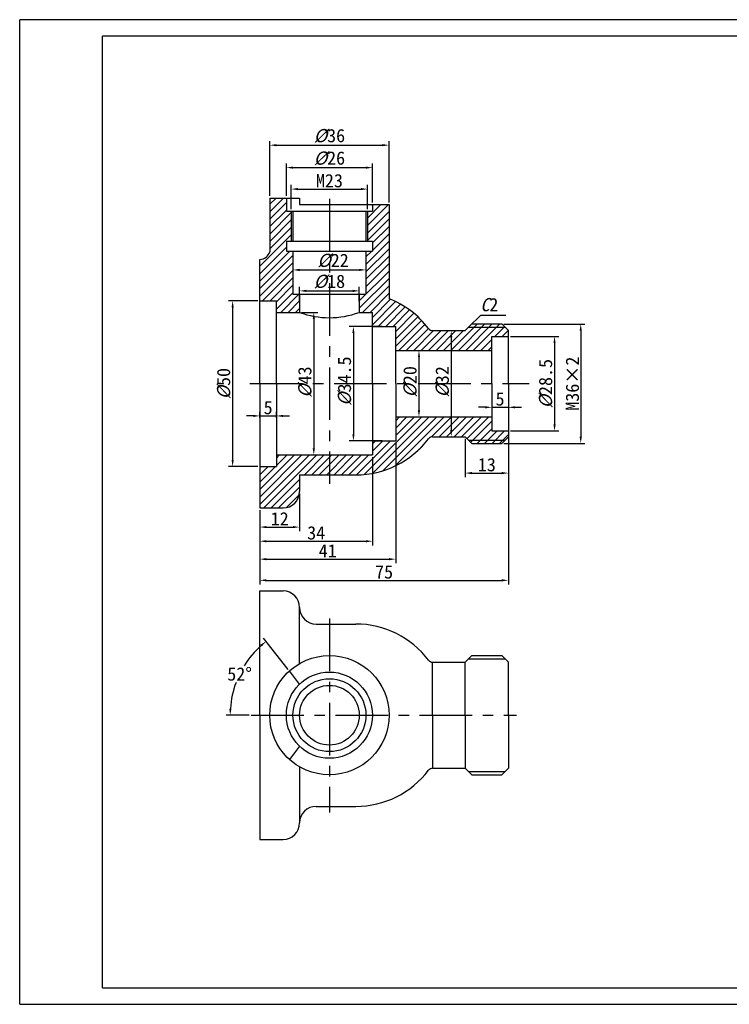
# Model space of a CAD drawing. Header units: millimetres. Extents: x 638 to 1066, y -81 to 216.
# Tile 1 of 2: x 638 to 852, y -81 to 216. Entities that reach past the tile are written whole.
import ezdxf

# ---------------------------------------------------------------- set-up
doc = ezdxf.new("R2010")
doc.units = ezdxf.units.MM
doc.linetypes.add('CENTER', pattern=[50.8, 31.75, -6.35, 6.35, -6.35])
doc.layers.add('1轮廓实线层', color=7, linetype='Continuous', lineweight=30)
doc.layers.add('粗实线', color=7, linetype='Continuous', lineweight=30)
for name, color, linetype in [('2细线层', 7, 'Continuous'), ('中心线', 1, 'CENTER'), ('剖面线', 5, 'Continuous'), ('尺寸标注层', 7, 'Continuous'), ('细实线', 5, 'Continuous')]:
    doc.layers.add(name, color=color, linetype=linetype)
doc.styles.get("Standard").update_dxf_attribs({"font": '仿宋_GB2312.ttf'})
doc.dimstyles.new('ISO-25', dxfattribs={"dimtxt": 4, "dimasz": 2, "dimexe": 1.25, "dimexo": 0.625, "dimgap": 0.5, "dimtad": 1, "dimdsep": 46, "dimtxsty": 'Standard', "dimcen": 2.5, "dimadec": 0, "dimazin": 0, "dimtfac": 1, "dimtmove": 0, "dimatfit": 3, "dimfxl": 1, "dimarcsym": 0})
doc.dimstyles.new('ISO-25$2', dxfattribs={"dimtxt": 4, "dimasz": 2, "dimexe": 1.25, "dimexo": 0.625, "dimgap": 0.5, "dimtad": 1, "dimtih": 1, "dimtoh": 1, "dimdsep": 46, "dimtxsty": 'Standard', "dimcen": 2.5, "dimadec": 0, "dimazin": 0, "dimtfac": 1, "dimtmove": 0, "dimatfit": 3, "dimldrblk": 'NONE', "dimfxl": 1, "dimarcsym": 0})

# ---------------------------------------------------------------- blocks, each defined once
blk = doc.blocks.new('*D1')
at = {"layer": 'Defpoints', "color": 0, "transparency": 16777216}
for p in [(742.74, 165.27), (719.74, 158.57), (742.74, 158.57)]:
    blk.add_point(p, dxfattribs=at)
at = {"layer": '尺寸标注层', "color": 0, "lineweight": -2, "transparency": 16777216}
for p, q in [((719.74, 159.2), (719.74, 166.52)), ((742.74, 159.2), (742.74, 166.52)), ((721.74, 165.27), (740.74, 165.27))]:
    blk.add_line(p, q, dxfattribs=at)
at = {"layer": '尺寸标注层', "color": 0, "transparency": 16777216}
for points in [[(721.74, 165.6), (721.74, 164.93), (719.74, 165.27)], [(740.74, 165.6), (740.74, 164.93), (742.74, 165.27)]]:
    blk.add_solid(points, dxfattribs=at)
at = {"layer": '尺寸标注层', "color": 0, "transparency": 16777216, "insert": (731.24, 167.77), "char_height": 4, "attachment_point": 5}
blk.add_mtext('M23', dxfattribs=at)
blk = doc.blocks.new('*D2')
at = {"layer": 'Defpoints', "color": 0, "transparency": 16777216}
for p in [(744.24, 171.74), (718.24, 162.57), (744.24, 160.57)]:
    blk.add_point(p, dxfattribs=at)
at = {"layer": '尺寸标注层', "color": 0, "lineweight": -2, "transparency": 16777216}
for p, q in [((718.24, 163.2), (718.24, 172.99)), ((744.24, 161.2), (744.24, 172.99)), ((720.24, 171.74), (742.24, 171.74))]:
    blk.add_line(p, q, dxfattribs=at)
at = {"layer": '尺寸标注层', "color": 0, "transparency": 16777216}
for points in [[(720.24, 172.08), (720.24, 171.41), (718.24, 171.74)], [(742.24, 172.08), (742.24, 171.41), (744.24, 171.74)]]:
    blk.add_solid(points, dxfattribs=at)
at = {"layer": '尺寸标注层', "color": 0, "transparency": 16777216, "insert": (731.24, 174.54), "char_height": 4, "attachment_point": 5}
blk.add_mtext('{\\fFangSong_GB2312|b0|i1|c134|p49;%%C}26', dxfattribs=at)
blk = doc.blocks.new('*D3')
at = {"layer": 'Defpoints', "color": 0, "transparency": 16777216}
for p in [(749.24, 178.51), (713.24, 162.57), (749.24, 160.57)]:
    blk.add_point(p, dxfattribs=at)
at = {"layer": '尺寸标注层', "color": 0, "lineweight": -2, "transparency": 16777216}
for p, q in [((713.24, 163.2), (713.24, 179.76)), ((715.24, 178.51), (747.24, 178.51)), ((749.24, 161.2), (749.24, 179.76))]:
    blk.add_line(p, q, dxfattribs=at)
at = {"layer": '尺寸标注层', "color": 0, "transparency": 16777216}
for points in [[(715.24, 178.84), (715.24, 178.18), (713.24, 178.51)], [(747.24, 178.84), (747.24, 178.18), (749.24, 178.51)]]:
    blk.add_solid(points, dxfattribs=at)
at = {"layer": '尺寸标注层', "color": 0, "transparency": 16777216, "insert": (731.24, 181.31), "char_height": 4, "attachment_point": 5}
blk.add_mtext('{\\fFangSong_GB2312|b0|i1|c134|p49;%%C}36', dxfattribs=at)
blk = doc.blocks.new('*D4')
at = {"layer": 'Defpoints', "color": 0, "transparency": 16777216}
for p in [(720.24, 141.56), (742.24, 141.56), (742.24, 140.88)]:
    blk.add_point(p, dxfattribs=at)
at = {"layer": '尺寸标注层', "color": 0, "lineweight": -2, "transparency": 16777216}
for p, q in [((720.24, 140.94), (720.24, 139.63)), ((722.24, 140.88), (740.24, 140.88)), ((742.24, 140.94), (742.24, 139.63))]:
    blk.add_line(p, q, dxfattribs=at)
at = {"layer": '尺寸标注层', "color": 0, "transparency": 16777216}
for points in [[(722.24, 141.22), (722.24, 140.55), (720.24, 140.88)], [(740.24, 141.22), (740.24, 140.55), (742.24, 140.88)]]:
    blk.add_solid(points, dxfattribs=at)
at = {"layer": '尺寸标注层', "color": 0, "transparency": 16777216, "insert": (732.33, 143.69), "char_height": 4, "attachment_point": 5}
blk.add_mtext('{\\fFangSong_GB2312|b0|i1|c134|p49;%%C}22', dxfattribs=at)
blk = doc.blocks.new('*D5')
at = {"layer": 'Defpoints', "color": 0, "transparency": 16777216}
for p in [(740.24, 134.56), (722.24, 130.82), (740.24, 130.82)]:
    blk.add_point(p, dxfattribs=at)
at = {"layer": '尺寸标注层', "color": 0, "lineweight": -2, "transparency": 16777216}
for p, q in [((722.24, 131.45), (722.24, 135.81)), ((724.24, 134.56), (738.24, 134.56)), ((740.24, 131.45), (740.24, 135.81))]:
    blk.add_line(p, q, dxfattribs=at)
at = {"layer": '尺寸标注层', "color": 0, "transparency": 16777216}
for points in [[(724.24, 134.89), (724.24, 134.23), (722.24, 134.56)], [(738.24, 134.89), (738.24, 134.23), (740.24, 134.56)]]:
    blk.add_solid(points, dxfattribs=at)
at = {"layer": '尺寸标注层', "color": 0, "transparency": 16777216, "insert": (731.24, 137.36), "char_height": 4, "attachment_point": 5}
blk.add_mtext('{\\fFangSong_GB2312|b0|i1|c134|p49;%%C}18', dxfattribs=at)
blk = doc.blocks.new('*D6')
at = {"layer": 'Defpoints', "color": 0, "transparency": 16777216}
for p in [(710.24, 95.62), (715.24, 96.84), (715.24, 95.62)]:
    blk.add_point(p, dxfattribs=at)
at = {"layer": '尺寸标注层', "color": 0, "lineweight": -2, "transparency": 16777216}
for p, q in [((710.24, 96.25), (710.24, 98.09)), ((715.24, 96.25), (715.24, 98.09)), ((708.24, 96.84), (706.24, 96.84)), ((710.24, 96.84), (715.24, 96.84)), ((717.24, 96.84), (719.24, 96.84))]:
    blk.add_line(p, q, dxfattribs=at)
at = {"layer": '尺寸标注层', "color": 0, "transparency": 16777216}
for points in [[(708.24, 97.18), (708.24, 96.51), (710.24, 96.84)], [(717.24, 97.18), (717.24, 96.51), (715.24, 96.84)]]:
    blk.add_solid(points, dxfattribs=at)
at = {"layer": '尺寸标注层', "color": 0, "transparency": 16777216, "insert": (712.74, 99.34), "char_height": 4, "attachment_point": 5}
blk.add_mtext('5', dxfattribs=at)
blk = doc.blocks.new('*D7')
at = {"layer": 'Defpoints', "color": 0, "transparency": 16777216}
for p in [(710.24, 131.57), (702.03, 81.57), (710.24, 81.57)]:
    blk.add_point(p, dxfattribs=at)
at = {"layer": '尺寸标注层', "color": 0, "lineweight": -2, "transparency": 16777216}
for p, q in [((709.61, 131.57), (700.78, 131.57)), ((702.03, 129.57), (702.03, 83.57)), ((709.61, 81.57), (700.78, 81.57))]:
    blk.add_line(p, q, dxfattribs=at)
at = {"layer": '尺寸标注层', "color": 0, "transparency": 16777216}
for points in [[(701.7, 129.57), (702.36, 129.57), (702.03, 131.57)], [(701.7, 83.57), (702.36, 83.57), (702.03, 81.57)]]:
    blk.add_solid(points, dxfattribs=at)
at = {"layer": '尺寸标注层', "color": 0, "transparency": 16777216, "insert": (699.39, 106.57), "char_height": 4, "attachment_point": 5, "rotation": 90}
blk.add_mtext('{\\fFangSong|b0|i1|c134|p49;%%C}50', dxfattribs=at)
blk = doc.blocks.new('*D8')
at = {"layer": 'Defpoints', "color": 0, "transparency": 16777216}
for p in [(722.24, 128.07), (722.24, 85.07), (726.53, 85.07)]:
    blk.add_point(p, dxfattribs=at)
at = {"layer": '尺寸标注层', "color": 0, "lineweight": -2, "transparency": 16777216}
for p, q in [((722.86, 128.07), (727.78, 128.07)), ((726.53, 126.07), (726.53, 87.07)), ((722.86, 85.07), (727.78, 85.07))]:
    blk.add_line(p, q, dxfattribs=at)
at = {"layer": '尺寸标注层', "color": 0, "transparency": 16777216}
for points in [[(726.19, 126.07), (726.86, 126.07), (726.53, 128.07)], [(726.19, 87.07), (726.86, 87.07), (726.53, 85.07)]]:
    blk.add_solid(points, dxfattribs=at)
at = {"layer": '尺寸标注层', "color": 0, "transparency": 16777216, "insert": (723.89, 107.05), "char_height": 4, "attachment_point": 5, "rotation": 90}
blk.add_mtext('{\\fFangSong|b0|i1|c134|p49;%%C}43', dxfattribs=at)
blk = doc.blocks.new('*D9')
at = {"layer": 'Defpoints', "color": 0, "transparency": 16777216}
for p in [(747.74, 123.82), (738.48, 89.32), (747.74, 89.32)]:
    blk.add_point(p, dxfattribs=at)
at = {"layer": '尺寸标注层', "color": 0, "lineweight": -2, "transparency": 16777216}
for p, q in [((747.11, 123.82), (737.23, 123.82)), ((738.48, 121.82), (738.48, 91.32)), ((747.11, 89.32), (737.23, 89.32))]:
    blk.add_line(p, q, dxfattribs=at)
at = {"layer": '尺寸标注层', "color": 0, "transparency": 16777216}
for points in [[(738.15, 121.82), (738.82, 121.82), (738.48, 123.82)], [(738.15, 91.32), (738.82, 91.32), (738.48, 89.32)]]:
    blk.add_solid(points, dxfattribs=at)
at = {"layer": '尺寸标注层', "color": 0, "transparency": 16777216, "insert": (735.85, 107.33), "char_height": 4, "attachment_point": 5, "rotation": 90}
blk.add_mtext('{\\fFangSong|b0|i1|c134|p49;%%C}34.5', dxfattribs=at)
blk = doc.blocks.new('*D10')
at = {"layer": 'Defpoints', "color": 0, "transparency": 16777216}
for p in [(757.3, 116.57), (757.3, 96.57), (758.27, 96.57)]:
    blk.add_point(p, dxfattribs=at)
at = {"layer": '尺寸标注层', "color": 0, "lineweight": -2, "transparency": 16777216}
for p, q in [((757.92, 116.57), (759.52, 116.57)), ((758.27, 114.57), (758.27, 98.57)), ((757.92, 96.57), (759.52, 96.57))]:
    blk.add_line(p, q, dxfattribs=at)
at = {"layer": '尺寸标注层', "color": 0, "transparency": 16777216}
for points in [[(757.94, 114.57), (758.6, 114.57), (758.27, 116.57)], [(757.94, 98.57), (758.6, 98.57), (758.27, 96.57)]]:
    blk.add_solid(points, dxfattribs=at)
at = {"layer": '尺寸标注层', "color": 0, "transparency": 16777216, "insert": (755.63, 107.13), "char_height": 4, "attachment_point": 5, "rotation": 90}
blk.add_mtext('{\\fFangSong|b0|i1|c134|p49;%%C}20', dxfattribs=at)
blk = doc.blocks.new('*D11')
at = {"layer": 'Defpoints', "color": 0, "transparency": 16777216}
for p in [(767.3, 122.57), (767.3, 90.57), (768, 90.57)]:
    blk.add_point(p, dxfattribs=at)
at = {"layer": '尺寸标注层', "color": 0, "lineweight": -2, "transparency": 16777216}
for p, q in [((767.93, 122.57), (769.25, 122.57)), ((768, 120.57), (768, 92.57)), ((767.93, 90.57), (769.25, 90.57))]:
    blk.add_line(p, q, dxfattribs=at)
at = {"layer": '尺寸标注层', "color": 0, "transparency": 16777216}
for points in [[(767.66, 120.57), (768.33, 120.57), (768, 122.57)], [(767.66, 92.57), (768.33, 92.57), (768, 90.57)]]:
    blk.add_solid(points, dxfattribs=at)
at = {"layer": '尺寸标注层', "color": 0, "transparency": 16777216, "insert": (765.36, 107.12), "char_height": 4, "attachment_point": 5, "rotation": 90}
blk.add_mtext('{\\fFangSong|b0|i1|c134|p49;%%C}32', dxfattribs=at)
blk = doc.blocks.new('*D12')
at = {"layer": 'Defpoints', "color": 0, "transparency": 16777216}
for p in [(772.24, 90.57), (785.24, 90.57), (785.24, 79.6)]:
    blk.add_point(p, dxfattribs=at)
at = {"layer": '尺寸标注层', "color": 0, "lineweight": -2, "transparency": 16777216}
for p, q in [((772.24, 89.95), (772.24, 78.35)), ((785.24, 89.95), (785.24, 78.35)), ((774.24, 79.6), (783.24, 79.6))]:
    blk.add_line(p, q, dxfattribs=at)
at = {"layer": '尺寸标注层', "color": 0, "transparency": 16777216}
for points in [[(774.24, 79.94), (774.24, 79.27), (772.24, 79.6)], [(783.24, 79.94), (783.24, 79.27), (785.24, 79.6)]]:
    blk.add_solid(points, dxfattribs=at)
at = {"layer": '尺寸标注层', "color": 0, "transparency": 16777216, "insert": (778.74, 82.1), "char_height": 4, "attachment_point": 5}
blk.add_mtext('13', dxfattribs=at)
blk = doc.blocks.new('*D13')
at = {"layer": 'Defpoints', "color": 0, "transparency": 16777216}
for p in [(780.24, 99.45), (785.24, 99.45), (785.24, 99.44)]:
    blk.add_point(p, dxfattribs=at)
at = {"layer": '尺寸标注层', "color": 0, "lineweight": -2, "transparency": 16777216}
for p, q in [((778.24, 99.44), (776.24, 99.44)), ((780.24, 99.44), (785.24, 99.44)), ((780.24, 98.82), (780.24, 98.19)), ((785.24, 98.82), (785.24, 98.19)), ((787.24, 99.44), (789.24, 99.44))]:
    blk.add_line(p, q, dxfattribs=at)
at = {"layer": '尺寸标注层', "color": 0, "transparency": 16777216}
for points in [[(778.24, 99.77), (778.24, 99.11), (780.24, 99.44)], [(787.24, 99.77), (787.24, 99.11), (785.24, 99.44)]]:
    blk.add_solid(points, dxfattribs=at)
at = {"layer": '尺寸标注层', "color": 0, "transparency": 16777216, "insert": (782.74, 101.94), "char_height": 4, "attachment_point": 5}
blk.add_mtext('5', dxfattribs=at)
blk = doc.blocks.new('*D14')
at = {"layer": 'Defpoints', "color": 0, "transparency": 16777216}
for p in [(785.24, 120.82), (785.24, 92.32), (799.18, 92.32)]:
    blk.add_point(p, dxfattribs=at)
at = {"layer": '尺寸标注层', "color": 0, "lineweight": -2, "transparency": 16777216}
for p, q in [((785.86, 120.82), (800.43, 120.82)), ((799.18, 118.82), (799.18, 94.32)), ((785.86, 92.32), (800.43, 92.32))]:
    blk.add_line(p, q, dxfattribs=at)
at = {"layer": '尺寸标注层', "color": 0, "transparency": 16777216}
for points in [[(798.85, 118.82), (799.51, 118.82), (799.18, 120.82)], [(798.85, 94.32), (799.51, 94.32), (799.18, 92.32)]]:
    blk.add_solid(points, dxfattribs=at)
at = {"layer": '尺寸标注层', "color": 0, "transparency": 16777216, "insert": (796.54, 106.57), "char_height": 4, "attachment_point": 5, "rotation": 90}
blk.add_mtext('{\\fFangSong|b0|i1|c134|p49;%%C}28.5', dxfattribs=at)
blk = doc.blocks.new('*D15')
at = {"layer": 'Defpoints', "color": 0, "transparency": 16777216}
for p in [(783.24, 124.57), (783.24, 88.57), (807.08, 88.57)]:
    blk.add_point(p, dxfattribs=at)
at = {"layer": '尺寸标注层', "color": 0, "lineweight": -2, "transparency": 16777216}
for p, q in [((783.86, 124.57), (808.33, 124.57)), ((807.08, 122.57), (807.08, 90.57)), ((783.86, 88.57), (808.33, 88.57))]:
    blk.add_line(p, q, dxfattribs=at)
at = {"layer": '尺寸标注层', "color": 0, "transparency": 16777216}
for points in [[(806.75, 122.57), (807.42, 122.57), (807.08, 124.57)], [(806.75, 90.57), (807.42, 90.57), (807.08, 88.57)]]:
    blk.add_solid(points, dxfattribs=at)
at = {"layer": '尺寸标注层', "color": 0, "transparency": 16777216, "insert": (804.58, 106.57), "char_height": 4, "attachment_point": 5, "rotation": 90}
blk.add_mtext('M36×2', dxfattribs=at)
blk = doc.blocks.new('*D16')
at = {"layer": 'Defpoints', "color": 0, "transparency": 16777216}
for p in [(722.24, 74.07), (710.24, 69.07), (722.24, 63.31)]:
    blk.add_point(p, dxfattribs=at)
at = {"layer": '尺寸标注层', "color": 0, "lineweight": -2, "transparency": 16777216}
for p, q in [((722.24, 73.45), (722.24, 62.06)), ((710.24, 68.45), (710.24, 62.06)), ((712.24, 63.31), (720.24, 63.31))]:
    blk.add_line(p, q, dxfattribs=at)
at = {"layer": '尺寸标注层', "color": 0, "transparency": 16777216}
for points in [[(712.24, 63.65), (712.24, 62.98), (710.24, 63.31)], [(720.24, 63.65), (720.24, 62.98), (722.24, 63.31)]]:
    blk.add_solid(points, dxfattribs=at)
at = {"layer": '尺寸标注层', "color": 0, "transparency": 16777216, "insert": (716.24, 65.81), "char_height": 4, "attachment_point": 5}
blk.add_mtext('12', dxfattribs=at)
blk = doc.blocks.new('*D17')
at = {"layer": 'Defpoints', "color": 0, "transparency": 16777216}
for p in [(744.24, 85.07), (710.24, 69.07), (744.24, 59.05)]:
    blk.add_point(p, dxfattribs=at)
at = {"layer": '尺寸标注层', "color": 0, "lineweight": -2, "transparency": 16777216}
for p, q in [((744.24, 84.45), (744.24, 57.8)), ((710.24, 68.45), (710.24, 57.8)), ((712.24, 59.05), (742.24, 59.05))]:
    blk.add_line(p, q, dxfattribs=at)
at = {"layer": '尺寸标注层', "color": 0, "transparency": 16777216}
for points in [[(712.24, 59.38), (712.24, 58.71), (710.24, 59.05)], [(742.24, 59.38), (742.24, 58.71), (744.24, 59.05)]]:
    blk.add_solid(points, dxfattribs=at)
at = {"layer": '尺寸标注层', "color": 0, "transparency": 16777216, "insert": (727.24, 61.55), "char_height": 4, "attachment_point": 5}
blk.add_mtext('34', dxfattribs=at)
blk = doc.blocks.new('*D18')
at = {"layer": 'Defpoints', "color": 0, "transparency": 16777216}
for p in [(751.24, 89.32), (710.24, 69.07), (751.24, 53.64)]:
    blk.add_point(p, dxfattribs=at)
at = {"layer": '尺寸标注层', "color": 0, "lineweight": -2, "transparency": 16777216}
for p, q in [((751.24, 88.7), (751.24, 52.39)), ((710.24, 68.45), (710.24, 52.39)), ((712.24, 53.64), (749.24, 53.64))]:
    blk.add_line(p, q, dxfattribs=at)
at = {"layer": '尺寸标注层', "color": 0, "transparency": 16777216}
for points in [[(712.24, 53.97), (712.24, 53.3), (710.24, 53.64)], [(749.24, 53.97), (749.24, 53.3), (751.24, 53.64)]]:
    blk.add_solid(points, dxfattribs=at)
at = {"layer": '尺寸标注层', "color": 0, "transparency": 16777216, "insert": (730.74, 56.14), "char_height": 4, "attachment_point": 5}
blk.add_mtext('41', dxfattribs=at)
blk = doc.blocks.new('*D19')
at = {"layer": 'Defpoints', "color": 0, "transparency": 16777216}
for p in [(785.24, 92.32), (710.24, 69.07), (785.24, 47.25)]:
    blk.add_point(p, dxfattribs=at)
at = {"layer": '尺寸标注层', "color": 0, "lineweight": -2, "transparency": 16777216}
for p, q in [((785.24, 91.7), (785.24, 46)), ((710.24, 68.45), (710.24, 46)), ((712.24, 47.25), (783.24, 47.25))]:
    blk.add_line(p, q, dxfattribs=at)
at = {"layer": '尺寸标注层', "color": 0, "transparency": 16777216}
for points in [[(712.24, 47.59), (712.24, 46.92), (710.24, 47.25)], [(783.24, 47.59), (783.24, 46.92), (785.24, 47.25)]]:
    blk.add_solid(points, dxfattribs=at)
at = {"layer": '尺寸标注层', "color": 0, "transparency": 16777216, "insert": (747.74, 49.75), "char_height": 4, "attachment_point": 5}
blk.add_mtext('75', dxfattribs=at)
blk = doc.blocks.new('*D32')
at = {"layer": 'Defpoints', "color": 0, "transparency": 16777216}
for p in [(706.3, 22.66), (719.15, 19.91), (722.24, 15.95), (707.66, 6.57), (787.66, 6.57)]:
    blk.add_point(p, dxfattribs=at)
at = {"layer": '尺寸标注层', "color": 0, "lineweight": -2, "transparency": 16777216}
for p, q in [((718.76, 20.4), (711.38, 29.85)), ((707.04, 6.57), (700.03, 6.57))]:
    blk.add_line(p, q, dxfattribs=at)
for start, end in [(132.0521, 148.2135), (159.5135, 175.9479)]:
    blk.add_arc((729.57, 6.57), 28.29, start, end, dxfattribs=at)
at = {"layer": '尺寸标注层', "color": 0, "transparency": 16777216}
for points in [[(710.41, 27.83), (710.84, 27.32), (712.15, 28.86)], [(701.69, 8.56), (701.02, 8.58), (701.28, 6.57)]]:
    blk.add_solid(points, dxfattribs=at)
at = {"layer": '尺寸标注层', "color": 0, "transparency": 16777216, "insert": (704.14, 18.97), "char_height": 4, "attachment_point": 5}
blk.add_mtext('52°', dxfattribs=at)
blk = doc.blocks.new('_None')

msp = doc.modelspace()

# ---------------------------------------------------------------- hatches: boundary and pattern name
at = {"layer": '剖面线'}
h = msp.add_hatch(dxfattribs=at)
h.set_pattern_fill('ANSI31', color=256, scale=0.5)
h.set_pattern_definition([(45, (365.619, 53.287), (-1.122532, 1.122532), [])])
h.paths.add_polyline_path([(783.238, 124.574), (774.238, 124.574), (773.238, 123.574), (784.238, 123.574)], flags=17)
h.paths.add_polyline_path([(784.238, 89.574), (773.238, 89.574), (774.238, 88.574), (783.238, 88.574)], flags=17)
h.paths.add_polyline_path([(720.238, 146.574), (718.238, 146.574), (718.238, 149.574), (719.738, 149.574), (719.738, 158.574), (718.238, 158.574), (718.238, 162.574), (713.238, 162.574), (713.238, 146.362, -0.3219071), (710.238, 144.074), (710.238, 131.574), (715.238, 131.574), (715.238, 128.074), (722.238, 128.074), (722.238, 133.574), (720.238, 133.574)])
h.paths.add_polyline_path([(749.238, 132.191), (749.238, 160.574), (744.238, 160.574), (744.238, 158.574), (742.738, 158.574), (742.738, 149.574), (744.238, 149.574), (744.238, 146.574), (742.238, 146.574), (742.238, 133.574), (740.238, 133.574), (740.238, 128.074), (744.238, 128.074), (744.238, 123.824), (751.238, 123.824), (751.238, 116.574), (780.238, 116.574), (780.238, 120.824), (785.238, 120.824), (785.238, 122.574), (784.238, 123.574), (773.238, 123.574), (772.238, 122.574), (762.363, 122.574, -0.2349288), (761.166, 123.169, 0.1385794)])
h.paths.add_polyline_path([(785.238, 92.324), (780.238, 92.324), (780.238, 96.574), (751.238, 96.574), (751.238, 89.324), (744.238, 89.324), (744.238, 85.074), (731.238, 85.074), (731.238, 79.074), (739.238, 79.074, 0.2349288), (761.166, 89.979, -0.2349288), (762.363, 90.574), (772.238, 90.574), (773.238, 89.574), (784.238, 89.574), (785.238, 90.574)])
h.paths.add_polyline_path([(731.238, 85.074), (715.238, 85.074), (715.238, 81.574), (710.238, 81.574), (710.238, 69.074), (717.238, 69.074, 0.4142136), (722.238, 74.074), (722.238, 79.074), (731.238, 79.074)])

# ---------------------------------------------------------------- linework, layer by layer
at = {"layer": '1轮廓实线层'}
for p, q in [((662.767, -75.637), (662.767, 211.363)), ((1052.767, 211.363), (662.767, 211.363)), ((662.767, -75.637), (1052.767, -75.637))]:
    msp.add_line(p, q, dxfattribs=at)
at = {"layer": '2细线层'}
for p, q in [((637.767, -80.637), (637.767, 216.363)), ((1057.767, 216.363), (637.767, 216.363)), ((637.767, -80.637), (1057.767, -80.637))]:
    msp.add_line(p, q, dxfattribs=at)
at = {"layer": '中心线', "ltscale": 0.5}
for p, q in [((731.238, 162.292), (731.238, 76.375)), ((707.233, 106.574), (791.556, 106.574)), ((731.238, 35.731), (731.238, -22.825)), ((707.665, 6.574), (787.664, 6.574))]:
    msp.add_line(p, q, dxfattribs=at)
at = {"layer": '粗实线'}
for p, q in [((713.238, 162.574), (713.238, 146.362)), ((713.238, 162.574), (722.238, 162.574)), ((718.238, 162.574), (718.238, 158.574)), ((722.238, 162.574), (722.238, 160.574)), ((722.238, 160.574), (749.238, 160.574)), ((744.238, 160.574), (744.238, 158.574)), ((749.238, 160.574), (749.238, 132.191)), ((718.238, 158.574), (744.238, 158.574)), ((720.238, 158.574), (720.238, 149.574)), ((742.238, 158.574), (742.238, 149.574)), ((718.238, 149.574), (744.238, 149.574)), ((718.238, 149.574), (718.238, 146.574)), ((744.238, 149.574), (744.238, 146.574)), ((718.238, 146.574), (744.238, 146.574)), ((720.238, 146.574), (720.238, 133.574)), ((742.238, 146.574), (742.238, 133.574)), ((710.238, 106.574), (710.238, 144.074)), ((710.238, 131.574), (715.238, 131.574)), ((715.238, 106.574), (715.238, 131.574)), ((720.238, 133.574), (742.238, 133.574)), ((722.238, 133.574), (722.238, 128.074)), ((740.238, 133.574), (740.238, 128.074)), ((715.238, 128.074), (722.238, 128.074)), ((740.238, 128.074), (744.238, 128.074)), ((744.238, 106.574), (744.238, 128.074)), ((744.238, 123.824), (751.238, 123.824)), ((751.238, 106.574), (751.238, 123.824)), ((762.363, 122.574), (772.238, 122.574)), ((772.238, 122.574), (774.238, 124.574)), ((772.238, 122.574), (772.238, 122.574)), ((774.238, 124.574), (783.238, 124.574)), ((783.238, 124.574), (785.238, 122.574)), ((785.238, 106.574), (785.238, 122.574)), ((780.238, 120.824), (785.238, 120.824)), ((780.238, 106.574), (780.238, 120.824)), ((751.238, 116.574), (780.238, 116.574)), ((710.238, 106.574), (710.238, 69.074)), ((715.238, 106.574), (715.238, 81.574)), ((744.238, 106.574), (744.238, 85.074)), ((751.238, 106.574), (751.238, 89.324)), ((780.238, 106.574), (780.238, 92.324)), ((785.238, 106.574), (785.238, 90.574)), ((751.238, 96.574), (780.238, 96.574)), ((780.238, 92.324), (785.238, 92.324)), ((744.238, 89.324), (751.238, 89.324)), ((762.363, 90.574), (772.238, 90.574)), ((772.238, 90.574), (772.238, 90.574)), ((772.238, 90.574), (774.238, 88.574)), ((783.238, 88.574), (785.238, 90.574)), ((774.238, 88.574), (783.238, 88.574)), ((715.238, 85.074), (744.238, 85.074)), ((710.238, 81.574), (715.238, 81.574)), ((722.238, 79.074), (722.238, 74.074)), ((722.238, 79.074), (739.238, 79.074)), ((710.238, 69.074), (717.238, 69.074)), ((710.238, 44.074), (717.238, 44.074)), ((710.238, 6.574), (710.238, 44.074)), ((722.238, 39.074), (722.238, 39.074)), ((722.238, 22.163), (722.238, 39.074)), ((727.238, 34.074), (739.238, 34.074)), ((772.238, 22.574), (774.238, 24.574)), ((774.238, 24.574), (783.238, 24.574)), ((783.238, 24.574), (785.238, 22.574)), ((762.363, 22.574), (772.238, 22.574)), ((762.363, 6.574), (762.363, 22.574)), ((772.238, 22.574), (772.238, 22.574)), ((772.238, 6.574), (772.238, 22.574)), ((785.238, 6.574), (785.238, 22.574)), ((722.238, 15.955), (719.148, 19.91)), ((710.238, 6.574), (710.238, -30.926)), ((762.363, 6.574), (762.363, -9.426)), ((772.238, 6.574), (772.238, -9.426)), ((785.238, 6.574), (785.238, -9.426)), ((722.238, -2.807), (719.148, -6.761)), ((722.238, -9.014), (722.238, -25.926)), ((762.363, -9.426), (772.238, -9.426)), ((772.238, -9.426), (774.238, -11.426)), ((772.238, -9.426), (772.238, -9.426)), ((774.238, -11.426), (783.238, -11.426)), ((783.238, -11.426), (785.238, -9.426)), ((727.238, -20.926), (739.238, -20.926)), ((722.238, -25.926), (722.238, -25.926)), ((710.238, -30.926), (717.238, -30.926))]:
    msp.add_line(p, q, dxfattribs=at)
for radius in [18, 13, 11, 9]:
    msp.add_circle((731.238, 6.574), radius, dxfattribs=at)
for centre, radius, start, end in [((710.145, 147.306), 3.234, 271.64034, 343.01529), ((739.238, 106.574), 27.5, 37.11726, 68.67631), ((731.238, 152.5), 26.031, 249.77321, 290.22679), ((762.363, 124.074), 1.5, 217.11726, 270), ((739.238, 106.574), 27.5, 270, 322.88274), ((762.363, 89.074), 1.5, 90, 142.88274), ((717.238, 74.074), 5, 270, 0), ((717.238, 39.074), 5, 0, 90), ((727.238, 39.074), 5, 180, 270), ((739.238, 6.574), 27.5, 37.11726, 90), ((762.363, 24.074), 1.5, 217.11726, 270), ((739.238, 6.574), 27.5, 270, 322.88274), ((762.363, -10.926), 1.5, 90, 142.88274), ((727.238, -25.926), 5, 90, 180), ((717.238, -25.926), 5, 270, 0)]:
    msp.add_arc(centre, radius, start, end, dxfattribs=at)
at = {"layer": '细实线'}
for p, q in [((719.738, 158.574), (719.738, 149.574)), ((742.738, 158.574), (742.738, 149.574)), ((773.238, 123.574), (784.238, 123.574)), ((773.238, 89.574), (784.238, 89.574)), ((773.238, 23.574), (784.238, 23.574)), ((773.238, -10.426), (784.238, -10.426))]:
    msp.add_line(p, q, dxfattribs=at)

# ---------------------------------------------------------------- texts
at = {"layer": '尺寸标注层', "insert": (776.774, 132.412), "char_height": 4, "width": 4, "attachment_point": 1}
msp.add_mtext('{\\fFangSong|b0|i1|c134|p49;C}2', dxfattribs=at)

# ---------------------------------------------------------------- dimensions: what is measured, and where the dimension line sits
at = {"layer": '尺寸标注层'}
for base, p1, p2, text, picture, middle in [((749.238, 178.508), (713.238, 162.574), (749.238, 160.574), '{\\fFangSong_GB2312|b0|i1|c134|p49;%%C}36', '*D3', (731.238, 178.508)), ((742.238, 140.884), (720.238, 141.563), (742.238, 141.563), '{\\fFangSong_GB2312|b0|i1|c134|p49;%%C}22', '*D4', (732.331, 140.884))]:
    dim = msp.add_linear_dim(base=base, p1=p1, p2=p2, text=text, dimstyle='ISO-25', dxfattribs=at)
    dim.commit()
    dim.dimension.update_dxf_attribs({"geometry": picture, "text_midpoint": middle, "dimtype": 160})
for base, p1, p2, text, picture, middle in [((744.238, 171.742), (718.238, 162.574), (744.238, 160.574), '{\\fFangSong_GB2312|b0|i1|c134|p49;%%C}26', '*D2', (731.238, 174.544)), ((742.738, 165.268), (719.738, 158.574), (742.738, 158.574), 'M23', '*D1', (731.238, 167.768)), ((740.238, 134.558), (722.238, 130.824), (740.238, 130.824), '{\\fFangSong_GB2312|b0|i1|c134|p49;%%C}18', '*D5', (731.238, 137.361))]:
    dim = msp.add_linear_dim(base=base, p1=p1, p2=p2, text=text, dimstyle='ISO-25', dxfattribs=at)
    dim.commit()
    dim.dimension.update_dxf_attribs({"geometry": picture, "text_midpoint": middle})
for base, p1, p2, text, picture, middle in [((702.029, 81.574), (710.238, 131.574), (710.238, 81.574), '{\\fFangSong|b0|i1|c134|p49;%%C}50', '*D7', (699.392, 106.574)), ((807.085, 88.574), (783.238, 124.574), (783.238, 88.574), 'M36×2', '*D15', (804.585, 106.574)), ((799.178, 92.324), (785.238, 120.824), (785.238, 92.324), '{\\fFangSong|b0|i1|c134|p49;%%C}28.5', '*D14', (796.541, 106.574))]:
    dim = msp.add_linear_dim(base=base, p1=p1, p2=p2, angle=90, text=text, dimstyle='ISO-25', dxfattribs=at)
    dim.commit()
    dim.dimension.update_dxf_attribs({"geometry": picture, "text_midpoint": middle})
for base, p1, p2, text, picture, middle in [((726.527, 85.074), (722.238, 128.074), (722.238, 85.074), '{\\fFangSong|b0|i1|c134|p49;%%C}43', '*D8', (726.527, 107.048)), ((738.482, 89.324), (747.738, 123.824), (747.738, 89.324), '{\\fFangSong|b0|i1|c134|p49;%%C}34.5', '*D9', (738.482, 107.335)), ((767.995, 90.574), (767.3, 122.574), (767.3, 90.574), '{\\fFangSong|b0|i1|c134|p49;%%C}32', '*D11', (767.995, 107.12)), ((758.27, 96.574), (757.297, 116.574), (757.297, 96.574), '{\\fFangSong|b0|i1|c134|p49;%%C}20', '*D10', (758.27, 107.125))]:
    dim = msp.add_linear_dim(base=base, p1=p1, p2=p2, angle=90, text=text, dimstyle='ISO-25', dxfattribs=at)
    dim.commit()
    dim.dimension.update_dxf_attribs({"geometry": picture, "text_midpoint": middle, "dimtype": 160})
for base, p1, p2, picture, middle in [((785.238, 99.44), (780.238, 99.449), (785.238, 99.449), '*D13', (782.738, 101.94)), ((715.238, 96.844), (710.238, 95.62), (715.238, 95.62), '*D6', (712.738, 99.344)), ((785.238, 79.603), (772.238, 90.574), (785.238, 90.574), '*D12', (778.738, 82.103))]:
    dim = msp.add_linear_dim(base=base, p1=p1, p2=p2, dimstyle='ISO-25', dxfattribs=at)
    dim.commit()
    dim.dimension.update_dxf_attribs({"geometry": picture, "text_midpoint": middle})
for base, p2, picture, middle in [((785.238, 47.254), (785.238, 92.324), '*D19', (747.738, 47.254)), ((751.238, 53.638), (751.238, 89.324), '*D18', (730.738, 53.638)), ((744.238, 59.048), (744.238, 85.074), '*D17', (727.238, 59.048)), ((722.238, 63.313), (722.238, 74.074), '*D16', (716.238, 63.313))]:
    dim = msp.add_linear_dim(base=base, p1=(710.238, 69.074), p2=p2, dimstyle='ISO-25', dxfattribs=at)
    dim.commit()
    dim.dimension.update_dxf_attribs({"geometry": picture, "text_midpoint": middle, "dimtype": 160})
dim = msp.add_angular_dim_2l(base=(706.303, 22.663), line1=((707.665, 6.574), (787.664, 6.574)), line2=((722.238, 15.955), (719.148, 19.91)), dimstyle='ISO-25$2', dxfattribs=at)
dim.commit()
dim.dimension.update_dxf_attribs({"geometry": '*D32', "text_midpoint": (704.144, 18.974)})

# ---------------------------------------------------------------- leaders
at = {"layer": '尺寸标注层', "annotation_type": 0, "has_hookline": 1, "hookline_direction": 0, "text_width": 5.653}
msp.add_leader([(773.238, 123.574), (776.897, 127.233), (784.499, 127.246)], dimstyle='ISO-25', override={"dimgap": 0.625, "dimtad": 0, "dimldrblk": 'None'}, dxfattribs=at)

doc.saveas('drawing.dxf')
